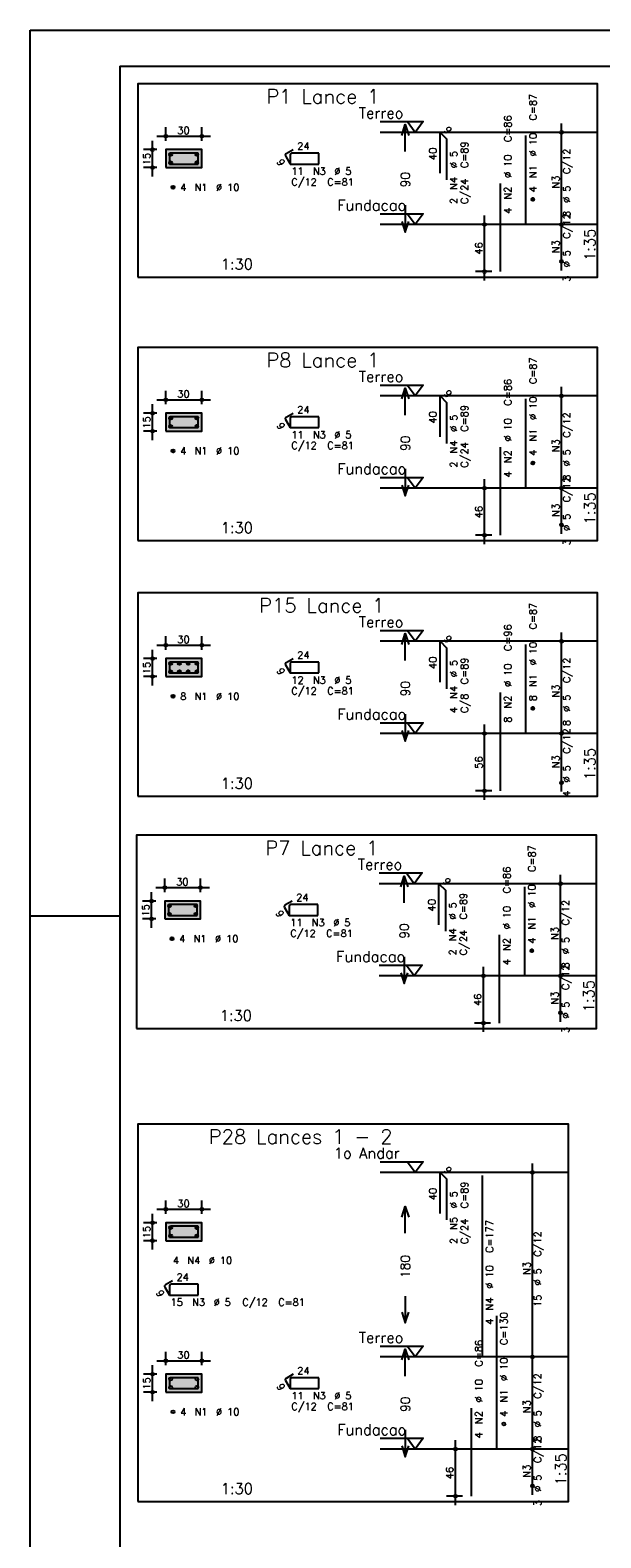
# Model space of a CAD drawing. Extents: x 0 to 119, y 0 to 84.
# Tile 5 of 20: x 0 to 16, y 42 to 84. Entities that reach past the tile are written whole.
import ezdxf

# ---------------------------------------------------------------- set-up
doc = ezdxf.new("R2010")
doc.units = 0
doc.linetypes.add('ESTILO_TQS_0002', pattern=[0.4, 0.1, -0.3])
for name, color, linetype in [('1', 1, 'CONTINUOUS'), ('2', 2, 'CONTINUOUS'), ('3', 3, 'CONTINUOUS'), ('4', 4, 'CONTINUOUS'), ('6', 6, 'CONTINUOUS'), ('7', 7, 'CONTINUOUS'), ('8', 8, 'CONTINUOUS')]:
    doc.layers.add(name, color=color, linetype=linetype)
doc.styles.get("Standard").update_dxf_attribs({"font": 'ROMANS.SHX'})

msp = doc.modelspace()

# ---------------------------------------------------------------- linework, layer by layer
at = {"layer": '1', "linetype": 'CONTINUOUS'}
for p, q in [((0, 0), (0, 84.099998)), ((0, 84.099998), (118.900002, 84.099998)), ((0, 59.400002), (2.5, 59.400002))]:
    msp.add_line(p, q, dxfattribs=at)
for points in [[(3, 77.214378), (15.825, 77.214378), (15.825, 82.600092), (3, 82.600092), (3, 77.214378)], [(9.765, 81.550092), (10.965, 81.550092), (10.74, 81.250092), (10.515, 81.550092)], [(15.825, 81.250092), (9.765, 81.250092)], [(9.765, 78.978663), (10.965, 78.978663), (10.74, 78.678663), (10.515, 78.978663)], [(15.825, 78.678663), (9.765, 78.678663)], [(3, 69.863018), (15.825, 69.863018), (15.825, 75.248732), (3, 75.248732), (3, 69.863018)], [(9.765, 74.198732), (10.965, 74.198732), (10.74, 73.898732), (10.515, 74.198732)], [(15.825, 73.898732), (9.765, 73.898732)], [(9.765, 71.627303), (10.965, 71.627303), (10.74, 71.327303), (10.515, 71.627303)], [(15.825, 71.327303), (9.765, 71.327303)], [(3, 62.73328), (15.825, 62.73328), (15.825, 68.404709), (3, 68.404709), (3, 62.73328)], [(9.765, 67.354709), (10.965, 67.354709), (10.74, 67.054709), (10.515, 67.354709)], [(15.825, 67.054709), (9.765, 67.054709)], [(9.765, 64.78328), (10.965, 64.78328), (10.74, 64.48328), (10.515, 64.78328)], [(15.825, 64.48328), (9.765, 64.48328)], [(2.97096, 56.258658), (15.79596, 56.258658), (15.79596, 61.644372), (2.97096, 61.644372), (2.97096, 56.258658)], [(9.73596, 60.594372), (10.93596, 60.594372), (10.71096, 60.294372), (10.48596, 60.594372)], [(15.79596, 60.294372), (9.73596, 60.294372)], [(9.73596, 58.022943), (10.93596, 58.022943), (10.71096, 57.722943), (10.48596, 58.022943)], [(15.79596, 57.722943), (9.73596, 57.722943)], [(3, 43.061968), (15.015, 43.061968), (15.015, 53.590539), (3, 53.590539), (3, 43.061968)], [(9.765, 52.540539), (10.965, 52.540539), (10.74, 52.240539), (10.515, 52.540539)], [(15.015, 52.240539), (9.765, 52.240539)], [(9.765, 47.397682), (10.965, 47.397682), (10.74, 47.097682), (10.515, 47.397682)], [(15.015, 47.097682), (9.765, 47.097682)], [(9.765, 44.826253), (10.965, 44.826253), (10.74, 44.526253), (10.515, 44.826253)], [(15.015, 44.526253), (9.765, 44.526253)]]:
    msp.add_lwpolyline(points, dxfattribs=at)
at = {"layer": '1', "linetype": 'ESTILO_TQS_0002'}
for points in [[(3.785, 80.266878), (4.785, 80.266878), (4.785, 80.766878), (3.785, 80.766878), (3.785, 80.266878)], [(3.785, 72.915518), (4.785, 72.915518), (4.785, 73.415518), (3.785, 73.415518), (3.785, 72.915518)], [(3.785, 66.071494), (4.785, 66.071494), (4.785, 66.571494), (3.785, 66.571494), (3.785, 66.071494)], [(3.75596, 59.311158), (4.75596, 59.311158), (4.75596, 59.811158), (3.75596, 59.811158), (3.75596, 59.311158)], [(3.785, 50.338277), (4.785, 50.338277), (4.785, 50.838277), (3.785, 50.838277), (3.785, 50.338277)], [(3.785, 46.114468), (4.785, 46.114468), (4.785, 46.614468), (3.785, 46.614468), (3.785, 46.114468)]]:
    msp.add_lwpolyline(points, dxfattribs=at)
at = {"layer": '2', "linetype": 'CONTINUOUS'}
for p, q in [((3.785, 81.016878), (3.785, 81.391878)), ((4.785, 81.016878), (4.785, 81.391878)), ((14.825, 78.428663), (14.825, 81.500092)), ((14.825, 81.250092), (14.825, 81.250092)), ((3.535, 80.766878), (3.16, 80.766878)), ((3.41, 80.016878), (3.41, 81.016878)), ((3.535, 81.141878), (5.035, 81.141878)), ((3.785, 80.766878), (3.785, 80.766878)), ((3.785, 80.766878), (3.785, 80.766878)), ((4.785, 80.766878), (4.785, 80.766878)), ((3.535, 80.266878), (3.16, 80.266878)), ((3.785, 80.266878), (3.785, 80.266878)), ((12.875, 78.678663), (12.425, 78.678663)), ((12.675, 77.114378), (12.675, 78.928663)), ((13.125, 78.678663), (13.125, 78.678663)), ((14.825, 77.400092), (14.825, 78.928663)), ((14.825, 78.678663), (14.825, 78.678663)), ((14.825, 78.678663), (14.825, 78.678663)), ((14.825, 77.650092), (14.825, 77.650092)), ((12.875, 77.364378), (12.425, 77.364378)), ((13.125, 77.364378), (13.125, 77.364378)), ((3.785, 73.665518), (3.785, 74.040518)), ((4.785, 73.665518), (4.785, 74.040518)), ((14.825, 71.077303), (14.825, 74.148732)), ((3.41, 72.665518), (3.41, 73.665518)), ((3.535, 73.790518), (5.035, 73.790518)), ((14.825, 73.898732), (14.825, 73.898732)), ((3.535, 73.415518), (3.16, 73.415518)), ((3.785, 73.415518), (3.785, 73.415518)), ((3.785, 73.415518), (3.785, 73.415518)), ((4.785, 73.415518), (4.785, 73.415518)), ((3.535, 72.915518), (3.16, 72.915518)), ((3.785, 72.915518), (3.785, 72.915518)), ((12.675, 69.763018), (12.675, 71.577303)), ((14.825, 70.048732), (14.825, 71.577303)), ((12.875, 71.327303), (12.425, 71.327303)), ((13.125, 71.327303), (13.125, 71.327303)), ((14.825, 71.327303), (14.825, 71.327303)), ((14.825, 71.327303), (14.825, 71.327303)), ((14.825, 70.298732), (14.825, 70.298732)), ((12.875, 70.013018), (12.425, 70.013018)), ((13.125, 70.013018), (13.125, 70.013018)), ((14.825, 64.23328), (14.825, 67.304709)), ((3.535, 66.946494), (5.035, 66.946494)), ((3.785, 66.821494), (3.785, 67.196494)), ((4.785, 66.821494), (4.785, 67.196494)), ((14.825, 67.054709), (14.825, 67.054709)), ((3.535, 66.571494), (3.16, 66.571494)), ((3.41, 65.821494), (3.41, 66.821494)), ((3.785, 66.571494), (3.785, 66.571494)), ((3.785, 66.571494), (3.785, 66.571494)), ((4.785, 66.571494), (4.785, 66.571494)), ((3.535, 66.071494), (3.16, 66.071494)), ((3.785, 66.071494), (3.785, 66.071494)), ((12.875, 64.48328), (12.425, 64.48328)), ((12.675, 62.63328), (12.675, 64.73328)), ((13.125, 64.48328), (13.125, 64.48328)), ((14.825, 62.861851), (14.825, 64.73328)), ((14.825, 64.48328), (14.825, 64.48328)), ((14.825, 64.48328), (14.825, 64.48328)), ((14.825, 63.111851), (14.825, 63.111851)), ((12.875, 62.88328), (12.425, 62.88328)), ((13.125, 62.88328), (13.125, 62.88328)), ((3.50596, 60.186158), (5.00596, 60.186158)), ((3.75596, 60.061158), (3.75596, 60.436158)), ((4.75596, 60.061158), (4.75596, 60.436158)), ((14.79596, 57.472943), (14.79596, 60.544372)), ((14.79596, 60.294372), (14.79596, 60.294372)), ((3.50596, 59.811158), (3.13096, 59.811158)), ((3.38096, 59.061158), (3.38096, 60.061158)), ((3.75596, 59.811158), (3.75596, 59.811158)), ((3.75596, 59.811158), (3.75596, 59.811158)), ((4.75596, 59.811158), (4.75596, 59.811158)), ((3.50596, 59.311158), (3.13096, 59.311158)), ((3.75596, 59.311158), (3.75596, 59.311158)), ((12.84596, 57.722943), (12.39596, 57.722943)), ((12.64596, 56.158658), (12.64596, 57.972943)), ((13.09596, 57.722943), (13.09596, 57.722943)), ((14.79596, 56.444372), (14.79596, 57.972943)), ((14.79596, 57.722943), (14.79596, 57.722943)), ((14.79596, 57.722943), (14.79596, 57.722943)), ((12.84596, 56.408658), (12.39596, 56.408658)), ((13.09596, 56.408658), (13.09596, 56.408658)), ((14.79596, 56.694372), (14.79596, 56.694372)), ((14.015, 46.847682), (14.015, 52.490539)), ((14.015, 52.240539), (14.015, 52.240539)), ((3.785, 51.088277), (3.785, 51.463277)), ((4.785, 51.088277), (4.785, 51.463277)), ((3.41, 50.088277), (3.41, 51.088277)), ((3.535, 51.213277), (5.035, 51.213277)), ((3.535, 50.838277), (3.16, 50.838277)), ((3.785, 50.838277), (3.785, 50.838277)), ((3.785, 50.838277), (3.785, 50.838277)), ((4.785, 50.838277), (4.785, 50.838277)), ((3.535, 50.338277), (3.16, 50.338277)), ((3.785, 50.338277), (3.785, 50.338277)), ((3.785, 46.864468), (3.785, 47.239468)), ((4.785, 46.864468), (4.785, 47.239468)), ((14.015, 44.276253), (14.015, 47.347682)), ((14.015, 47.097682), (14.015, 47.097682)), ((14.015, 47.097682), (14.015, 47.097682)), ((3.41, 45.864468), (3.41, 46.864468)), ((3.535, 46.989468), (5.035, 46.989468)), ((3.535, 46.614468), (3.16, 46.614468)), ((3.785, 46.614468), (3.785, 46.614468)), ((3.785, 46.614468), (3.785, 46.614468)), ((4.785, 46.614468), (4.785, 46.614468)), ((3.535, 46.114468), (3.16, 46.114468)), ((3.785, 46.114468), (3.785, 46.114468)), ((11.865, 42.961968), (11.865, 44.776253)), ((14.015, 43.247682), (14.015, 44.776253)), ((12.065, 44.526253), (11.615, 44.526253)), ((12.315, 44.526253), (12.315, 44.526253)), ((14.015, 44.526253), (14.015, 44.526253)), ((14.015, 44.526253), (14.015, 44.526253)), ((14.015, 43.497682), (14.015, 43.497682)), ((12.065, 43.211968), (11.615, 43.211968)), ((12.315, 43.211968), (12.315, 43.211968))]:
    msp.add_line(p, q, dxfattribs=at)
for points in [[(10.365, 81.164378), (10.465, 81.464378), (10.565, 81.164378)], [(10.465, 80.714378), (10.465, 81.464378)], [(3.785, 80.266878), (4.785, 80.266878), (4.785, 80.766878), (3.785, 80.766878), (3.785, 80.266878)], [(10.465, 79.214378), (10.465, 78.464378)], [(10.365, 78.764378), (10.465, 78.464378), (10.565, 78.764378)], [(10.365, 73.813018), (10.465, 74.113018), (10.565, 73.813018)], [(10.465, 73.363018), (10.465, 74.113018)], [(3.785, 72.915518), (4.785, 72.915518), (4.785, 73.415518), (3.785, 73.415518), (3.785, 72.915518)], [(10.465, 71.863018), (10.465, 71.113018)], [(10.365, 71.413018), (10.465, 71.113018), (10.565, 71.413018)], [(10.365, 66.968994), (10.465, 67.268994), (10.565, 66.968994)], [(10.465, 66.518994), (10.465, 67.268994)], [(3.785, 66.071494), (4.785, 66.071494), (4.785, 66.571494), (3.785, 66.571494), (3.785, 66.071494)], [(10.465, 65.018994), (10.465, 64.268994)], [(10.365, 64.568994), (10.465, 64.268994), (10.565, 64.568994)], [(10.33596, 60.208658), (10.43596, 60.508658), (10.53596, 60.208658)], [(10.43596, 59.758658), (10.43596, 60.508658)], [(3.75596, 59.311158), (4.75596, 59.311158), (4.75596, 59.811158), (3.75596, 59.811158), (3.75596, 59.311158)], [(10.43596, 58.258658), (10.43596, 57.508658)], [(10.33596, 57.808658), (10.43596, 57.508658), (10.53596, 57.808658)], [(10.365, 50.99411), (10.465, 51.29411), (10.565, 50.99411)], [(10.465, 50.54411), (10.465, 51.29411)], [(3.785, 50.338277), (4.785, 50.338277), (4.785, 50.838277), (3.785, 50.838277), (3.785, 50.338277)], [(10.465, 48.79411), (10.465, 48.04411)], [(10.365, 48.34411), (10.465, 48.04411), (10.565, 48.34411)], [(10.365, 47.011968), (10.465, 47.311968), (10.565, 47.011968)], [(10.465, 46.561968), (10.465, 47.311968)], [(3.785, 46.114468), (4.785, 46.114468), (4.785, 46.614468), (3.785, 46.614468), (3.785, 46.114468)], [(10.465, 45.061968), (10.465, 44.311968)], [(10.365, 44.611968), (10.465, 44.311968), (10.565, 44.611968)]]:
    msp.add_lwpolyline(points, dxfattribs=at)
for centre, radius in [((3.785, 81.141878), 0.04), ((3.785, 81.141878), 0.02), ((4.785, 81.141878), 0.04), ((4.785, 81.141878), 0.02), ((14.825, 81.250092), 0.041625), ((14.825, 81.250092), 0.02075), ((3.41, 80.766878), 0.04), ((3.41, 80.766878), 0.02), ((3.41, 80.266878), 0.04), ((3.41, 80.266878), 0.02), ((12.675, 78.678663), 0.04), ((12.675, 78.678663), 0.02), ((14.825, 78.678663), 0.041625), ((14.825, 78.678663), 0.041625), ((14.825, 78.678663), 0.02075), ((14.825, 78.678663), 0.02075), ((12.675, 77.364378), 0.04), ((12.675, 77.364378), 0.02), ((14.825, 77.650092), 0.041625), ((14.825, 77.650092), 0.02075), ((3.785, 73.790518), 0.04), ((3.785, 73.790518), 0.02), ((4.785, 73.790518), 0.04), ((4.785, 73.790518), 0.02), ((14.825, 73.898732), 0.041625), ((14.825, 73.898732), 0.02075), ((3.41, 73.415518), 0.04), ((3.41, 73.415518), 0.02), ((3.41, 72.915518), 0.04), ((3.41, 72.915518), 0.02), ((12.675, 71.327303), 0.04), ((12.675, 71.327303), 0.02), ((14.825, 71.327303), 0.041625), ((14.825, 71.327303), 0.041625), ((14.825, 71.327303), 0.02075), ((14.825, 71.327303), 0.02075), ((14.825, 70.298732), 0.041625), ((14.825, 70.298732), 0.02075), ((12.675, 70.013018), 0.04), ((12.675, 70.013018), 0.02), ((3.785, 66.946494), 0.04), ((3.785, 66.946494), 0.02), ((4.785, 66.946494), 0.04), ((4.785, 66.946494), 0.02), ((14.825, 67.054709), 0.041625), ((14.825, 67.054709), 0.02075), ((3.41, 66.571494), 0.04), ((3.41, 66.571494), 0.02), ((3.41, 66.071494), 0.04), ((3.41, 66.071494), 0.02), ((12.675, 64.48328), 0.04), ((12.675, 64.48328), 0.02), ((14.825, 64.48328), 0.041625), ((14.825, 64.48328), 0.041625), ((14.825, 64.48328), 0.02075), ((14.825, 64.48328), 0.02075), ((14.825, 63.111851), 0.041625), ((14.825, 63.111851), 0.02075), ((12.675, 62.88328), 0.04), ((12.675, 62.88328), 0.02), ((3.75596, 60.186158), 0.04), ((3.75596, 60.186158), 0.02), ((4.75596, 60.186158), 0.04), ((4.75596, 60.186158), 0.02), ((14.79596, 60.294372), 0.041625), ((14.79596, 60.294372), 0.02075), ((3.38096, 59.811158), 0.04), ((3.38096, 59.811158), 0.02), ((3.38096, 59.311158), 0.04), ((3.38096, 59.311158), 0.02), ((12.64596, 57.722943), 0.04), ((12.64596, 57.722943), 0.02), ((14.79596, 57.722943), 0.041625), ((14.79596, 57.722943), 0.041625), ((14.79596, 57.722943), 0.02075), ((14.79596, 57.722943), 0.02075), ((12.64596, 56.408658), 0.04), ((12.64596, 56.408658), 0.02), ((14.79596, 56.694372), 0.041625), ((14.79596, 56.694372), 0.02075), ((14.015, 52.240539), 0.041625), ((14.015, 52.240539), 0.02075), ((3.785, 51.213277), 0.04), ((3.785, 51.213277), 0.02), ((4.785, 51.213277), 0.04), ((4.785, 51.213277), 0.02), ((3.41, 50.838277), 0.04), ((3.41, 50.838277), 0.02), ((3.41, 50.338277), 0.04), ((3.41, 50.338277), 0.02), ((14.015, 47.097682), 0.041625), ((14.015, 47.097682), 0.041625), ((14.015, 47.097682), 0.02075), ((14.015, 47.097682), 0.02075), ((3.785, 46.989468), 0.04), ((3.785, 46.989468), 0.02), ((4.785, 46.989468), 0.04), ((4.785, 46.989468), 0.02), ((3.41, 46.614468), 0.04), ((3.41, 46.614468), 0.02), ((3.41, 46.114468), 0.04), ((3.41, 46.114468), 0.02), ((11.865, 44.526253), 0.04), ((11.865, 44.526253), 0.02), ((14.015, 44.526253), 0.041625), ((14.015, 44.526253), 0.041625), ((14.015, 44.526253), 0.02075), ((14.015, 44.526253), 0.02075), ((14.015, 43.497682), 0.041625), ((14.015, 43.497682), 0.02075), ((11.865, 43.211968), 0.04), ((11.865, 43.211968), 0.02)]:
    msp.add_circle(centre, radius, dxfattribs=at)
for points in [[(3.785, 80.266878), (4.785, 80.266878), (4.785, 80.766878)], [(3.785, 80.266878), (4.785, 80.766878), (3.785, 80.766878)], [(3.785, 80.266878), (3.785, 80.766878), (3.785, 80.266878)], [(3.785, 72.915518), (4.785, 72.915518), (4.785, 73.415518)], [(3.785, 72.915518), (4.785, 73.415518), (3.785, 73.415518)], [(3.785, 72.915518), (3.785, 73.415518), (3.785, 72.915518)], [(3.785, 66.071494), (4.785, 66.071494), (4.785, 66.571494)], [(3.785, 66.071494), (4.785, 66.571494), (3.785, 66.571494)], [(3.785, 66.071494), (3.785, 66.571494), (3.785, 66.071494)], [(3.75596, 59.311158), (4.75596, 59.311158), (4.75596, 59.811158)], [(3.75596, 59.311158), (4.75596, 59.811158), (3.75596, 59.811158)], [(3.75596, 59.311158), (3.75596, 59.811158), (3.75596, 59.311158)], [(3.785, 50.338277), (4.785, 50.338277), (4.785, 50.838277)], [(3.785, 50.338277), (4.785, 50.838277), (3.785, 50.838277)], [(3.785, 50.338277), (3.785, 50.838277), (3.785, 50.338277)], [(3.785, 46.114468), (4.785, 46.114468), (4.785, 46.614468)], [(3.785, 46.114468), (4.785, 46.614468), (3.785, 46.614468)], [(3.785, 46.114468), (3.785, 46.614468), (3.785, 46.114468)]]:
    msp.add_solid(points, dxfattribs=at)
at = {"layer": '3', "linetype": 'CONTINUOUS'}
for p, q in [((3.877104, 80.62767), (3.924207, 80.674773)), ((3.877104, 80.394337), (3.924207, 80.44144)), ((3.87711, 80.639461), (3.912454, 80.674805)), ((3.87711, 80.406128), (3.912454, 80.441472)), ((3.879554, 80.618335), (3.933559, 80.67234)), ((3.879554, 80.385002), (3.933559, 80.439007)), ((3.883588, 80.610584), (3.941314, 80.66831)), ((3.883588, 80.37725), (3.941314, 80.434977)), ((3.888886, 80.604097), (3.947805, 80.663016)), ((3.888886, 80.370763), (3.947805, 80.429683)), ((3.895374, 80.5988), (3.953106, 80.656532)), ((3.895374, 80.365467), (3.953106, 80.423199)), ((3.903132, 80.594773), (3.957106, 80.648746)), ((3.903132, 80.36144), (3.957106, 80.415413)), ((3.912448, 80.592304), (3.959595, 80.639451)), ((3.912448, 80.358971), (3.959595, 80.406117)), ((3.924252, 80.592322), (3.959598, 80.627669)), ((3.924252, 80.358989), (3.959598, 80.394335)), ((4.610437, 80.62767), (4.65754, 80.674773)), ((4.610437, 80.394337), (4.65754, 80.44144)), ((4.610443, 80.639461), (4.645787, 80.674805)), ((4.610443, 80.406128), (4.645787, 80.441472)), ((4.612887, 80.618335), (4.666892, 80.67234)), ((4.612887, 80.385002), (4.666892, 80.439007)), ((4.616921, 80.610584), (4.674647, 80.66831)), ((4.616921, 80.37725), (4.674647, 80.434977)), ((4.622219, 80.604097), (4.681139, 80.663016)), ((4.622219, 80.370763), (4.681139, 80.429683)), ((4.628708, 80.5988), (4.68644, 80.656532)), ((4.628708, 80.365467), (4.68644, 80.423199)), ((4.636466, 80.594773), (4.690439, 80.648746)), ((4.636466, 80.36144), (4.690439, 80.415413)), ((4.645782, 80.592304), (4.692928, 80.639451)), ((4.645782, 80.358971), (4.692928, 80.406117)), ((4.657585, 80.592322), (4.692932, 80.627669)), ((4.657585, 80.358989), (4.692932, 80.394335)), ((3.943771, 79.711004), (3.990873, 79.758106)), ((3.943776, 79.722794), (3.979121, 79.758139)), ((3.946221, 79.701669), (4.000225, 79.755673)), ((3.950254, 79.693917), (4.007981, 79.751643)), ((3.955552, 79.68743), (4.014472, 79.746349)), ((3.962041, 79.682134), (4.019773, 79.739866)), ((3.969799, 79.678106), (4.023772, 79.73208)), ((3.979115, 79.675637), (4.026262, 79.722784)), ((3.990918, 79.675656), (4.026265, 79.711002)), ((13.983771, 79.372789), (14.030873, 79.419892)), ((13.983776, 79.38458), (14.019121, 79.419924)), ((13.986221, 79.363454), (14.040225, 79.417459)), ((13.990254, 79.355703), (14.047981, 79.413429)), ((13.995552, 79.349216), (14.054472, 79.408135)), ((14.002041, 79.343919), (14.059773, 79.401651)), ((14.009799, 79.339892), (14.063772, 79.393865)), ((14.019115, 79.337423), (14.066262, 79.38457)), ((14.030918, 79.337441), (14.066265, 79.372788)), ((3.877104, 73.27631), (3.924207, 73.323413)), ((3.87711, 73.288101), (3.912454, 73.323445)), ((3.879554, 73.266975), (3.933559, 73.32098)), ((3.883588, 73.259224), (3.941314, 73.31695)), ((3.888886, 73.252737), (3.947805, 73.311656)), ((3.895374, 73.24744), (3.953106, 73.305172)), ((3.903132, 73.243413), (3.957106, 73.297386)), ((3.912448, 73.240944), (3.959595, 73.288091)), ((3.924252, 73.240962), (3.959598, 73.276309)), ((4.610437, 73.27631), (4.65754, 73.323413)), ((4.610443, 73.288101), (4.645787, 73.323445)), ((4.612887, 73.266975), (4.666892, 73.32098)), ((4.616921, 73.259224), (4.674647, 73.31695)), ((4.622219, 73.252737), (4.681139, 73.311656)), ((4.628708, 73.24744), (4.68644, 73.305172)), ((4.636466, 73.243413), (4.690439, 73.297386)), ((4.645782, 73.240944), (4.692928, 73.288091)), ((4.657585, 73.240962), (4.692932, 73.276309)), ((3.877104, 73.042977), (3.924207, 73.09008)), ((3.87711, 73.054768), (3.912454, 73.090112)), ((3.879554, 73.033642), (3.933559, 73.087647)), ((3.883588, 73.02589), (3.941314, 73.083617)), ((3.888886, 73.019403), (3.947805, 73.078323)), ((3.895374, 73.014107), (3.953106, 73.071839)), ((3.903132, 73.01008), (3.957106, 73.064053)), ((3.912448, 73.007611), (3.959595, 73.054757)), ((3.924252, 73.007629), (3.959598, 73.042975)), ((4.610437, 73.042977), (4.65754, 73.09008)), ((4.610443, 73.054768), (4.645787, 73.090112)), ((4.612887, 73.033642), (4.666892, 73.087647)), ((4.616921, 73.02589), (4.674647, 73.083617)), ((4.622219, 73.019403), (4.681139, 73.078323)), ((4.628708, 73.014107), (4.68644, 73.071839)), ((4.636466, 73.01008), (4.690439, 73.064053)), ((4.645782, 73.007611), (4.692928, 73.054757)), ((4.657585, 73.007629), (4.692932, 73.042975)), ((3.943771, 72.359644), (3.990873, 72.406746)), ((3.943776, 72.371434), (3.979121, 72.406779)), ((3.946221, 72.350309), (4.000225, 72.404313)), ((3.950254, 72.342557), (4.007981, 72.400283)), ((3.955552, 72.33607), (4.014472, 72.394989)), ((3.962041, 72.330774), (4.019773, 72.388506)), ((3.969799, 72.326746), (4.023772, 72.38072)), ((3.979115, 72.324277), (4.026262, 72.371424)), ((3.990918, 72.324296), (4.026265, 72.359642)), ((13.983771, 72.021429), (14.030873, 72.068532)), ((13.983776, 72.03322), (14.019121, 72.068564)), ((13.986221, 72.012094), (14.040225, 72.066099)), ((13.990254, 72.004343), (14.047981, 72.062069)), ((13.995552, 71.997856), (14.054472, 72.056775)), ((14.002041, 71.992559), (14.059773, 72.050291)), ((14.009799, 71.988532), (14.063772, 72.042505)), ((14.019115, 71.986063), (14.066262, 72.03321)), ((14.030918, 71.986081), (14.066265, 72.021428)), ((3.877104, 66.432287), (3.924207, 66.47939)), ((3.87711, 66.444078), (3.912454, 66.479422)), ((3.879554, 66.422952), (3.933559, 66.476957)), ((3.883588, 66.4152), (3.941314, 66.472927)), ((3.888886, 66.408713), (3.947805, 66.467633)), ((3.895374, 66.403417), (3.953106, 66.461149)), ((3.903132, 66.39939), (3.957106, 66.453363)), ((3.912448, 66.396921), (3.959595, 66.444067)), ((4.121437, 66.432287), (4.16854, 66.47939)), ((4.121443, 66.444078), (4.156787, 66.479422)), ((4.123887, 66.422952), (4.177892, 66.476957)), ((4.127921, 66.4152), (4.185647, 66.472927)), ((4.133219, 66.408713), (4.192139, 66.467633)), ((4.139708, 66.403417), (4.19744, 66.461149)), ((4.147466, 66.39939), (4.201439, 66.453363)), ((4.156782, 66.396921), (4.203928, 66.444067)), ((4.366104, 66.432287), (4.413207, 66.47939)), ((4.36611, 66.444078), (4.401454, 66.479422)), ((4.368554, 66.422952), (4.422559, 66.476957)), ((4.372588, 66.4152), (4.430314, 66.472927)), ((4.377886, 66.408713), (4.436805, 66.467633)), ((4.384374, 66.403417), (4.442106, 66.461149)), ((4.392132, 66.39939), (4.446106, 66.453363)), ((4.401448, 66.396921), (4.448595, 66.444067)), ((4.610437, 66.432287), (4.65754, 66.47939)), ((4.610443, 66.444078), (4.645787, 66.479422)), ((4.612887, 66.422952), (4.666892, 66.476957)), ((4.616921, 66.4152), (4.674647, 66.472927)), ((4.622219, 66.408713), (4.681139, 66.467633)), ((4.628708, 66.403417), (4.68644, 66.461149)), ((4.636466, 66.39939), (4.690439, 66.453363)), ((4.645782, 66.396921), (4.692928, 66.444067)), ((3.877104, 66.198954), (3.924207, 66.246056)), ((3.87711, 66.210744), (3.912454, 66.246089)), ((3.879554, 66.189619), (3.933559, 66.243623)), ((3.883588, 66.181867), (3.941314, 66.239593)), ((3.888886, 66.17538), (3.947805, 66.234299)), ((3.895374, 66.170084), (3.953106, 66.227816)), ((3.903132, 66.166056), (3.957106, 66.22003)), ((3.912448, 66.163587), (3.959595, 66.210734)), ((3.924252, 66.396939), (3.959598, 66.432285)), ((3.924252, 66.163606), (3.959598, 66.198952)), ((4.121437, 66.198954), (4.16854, 66.246056)), ((4.121443, 66.210744), (4.156787, 66.246089)), ((4.123887, 66.189619), (4.177892, 66.243623)), ((4.127921, 66.181867), (4.185647, 66.239593)), ((4.133219, 66.17538), (4.192139, 66.234299)), ((4.139708, 66.170084), (4.19744, 66.227816)), ((4.147466, 66.166056), (4.201439, 66.22003)), ((4.156782, 66.163587), (4.203928, 66.210734)), ((4.168585, 66.396939), (4.203932, 66.432285)), ((4.168585, 66.163606), (4.203932, 66.198952)), ((4.366104, 66.198954), (4.413207, 66.246056)), ((4.36611, 66.210744), (4.401454, 66.246089)), ((4.368554, 66.189619), (4.422559, 66.243623)), ((4.372588, 66.181867), (4.430314, 66.239593)), ((4.377886, 66.17538), (4.436805, 66.234299)), ((4.384374, 66.170084), (4.442106, 66.227816)), ((4.392132, 66.166056), (4.446106, 66.22003)), ((4.401448, 66.163587), (4.448595, 66.210734)), ((4.413252, 66.396939), (4.448598, 66.432285)), ((4.413252, 66.163606), (4.448598, 66.198952)), ((4.610437, 66.198954), (4.65754, 66.246056)), ((4.610443, 66.210744), (4.645787, 66.246089)), ((4.612887, 66.189619), (4.666892, 66.243623)), ((4.616921, 66.181867), (4.674647, 66.239593)), ((4.622219, 66.17538), (4.681139, 66.234299)), ((4.628708, 66.170084), (4.68644, 66.227816)), ((4.636466, 66.166056), (4.690439, 66.22003)), ((4.645782, 66.163587), (4.692928, 66.210734)), ((4.657585, 66.396939), (4.692932, 66.432285)), ((4.657585, 66.163606), (4.692932, 66.198952)), ((3.943771, 65.51562), (3.990873, 65.562723)), ((3.943776, 65.527411), (3.979121, 65.562755)), ((3.946221, 65.506285), (4.000225, 65.56029)), ((3.950254, 65.498534), (4.007981, 65.55626)), ((3.955552, 65.492047), (4.014472, 65.550966)), ((3.962041, 65.48675), (4.019773, 65.544482)), ((3.969799, 65.482723), (4.023772, 65.536696)), ((3.979115, 65.480254), (4.026262, 65.527401)), ((3.990918, 65.480272), (4.026265, 65.515619)), ((13.983771, 65.177406), (14.030873, 65.224509)), ((13.983776, 65.189197), (14.019121, 65.224541)), ((13.986221, 65.168071), (14.040225, 65.222076)), ((13.990254, 65.16032), (14.047981, 65.218046)), ((13.995552, 65.153832), (14.054472, 65.212752)), ((14.002041, 65.148536), (14.059773, 65.206268)), ((14.009799, 65.144509), (14.063772, 65.198482)), ((14.019115, 65.14204), (14.066262, 65.189186)), ((14.030918, 65.142058), (14.066265, 65.177404)), ((3.848064, 59.67195), (3.895167, 59.719053)), ((3.84807, 59.683741), (3.883414, 59.719085)), ((3.850514, 59.662615), (3.904519, 59.71662)), ((3.854548, 59.654864), (3.912274, 59.71259)), ((4.581397, 59.67195), (4.6285, 59.719053)), ((4.581403, 59.683741), (4.616747, 59.719085)), ((4.583847, 59.662615), (4.637852, 59.71662)), ((4.587881, 59.654864), (4.645607, 59.71259)), ((3.848064, 59.438617), (3.895167, 59.48572)), ((3.84807, 59.450408), (3.883414, 59.485752)), ((3.850514, 59.429282), (3.904519, 59.483287)), ((3.854548, 59.42153), (3.912274, 59.479257)), ((3.859846, 59.648377), (3.918765, 59.707296)), ((3.859846, 59.415043), (3.918765, 59.473963)), ((3.866334, 59.64308), (3.924066, 59.700812)), ((3.866334, 59.409747), (3.924066, 59.467479)), ((3.874092, 59.639053), (3.928066, 59.693026)), ((3.874092, 59.40572), (3.928066, 59.459693)), ((3.883408, 59.636584), (3.930555, 59.683731)), ((3.883408, 59.403251), (3.930555, 59.450397)), ((3.895212, 59.636602), (3.930558, 59.671949)), ((3.895212, 59.403269), (3.930558, 59.438615)), ((4.581397, 59.438617), (4.6285, 59.48572)), ((4.581403, 59.450408), (4.616747, 59.485752)), ((4.583847, 59.429282), (4.637852, 59.483287)), ((4.587881, 59.42153), (4.645607, 59.479257)), ((4.593179, 59.648377), (4.652099, 59.707296)), ((4.593179, 59.415043), (4.652099, 59.473963)), ((4.599668, 59.64308), (4.6574, 59.700812)), ((4.599668, 59.409747), (4.6574, 59.467479)), ((4.607426, 59.639053), (4.661399, 59.693026)), ((4.607426, 59.40572), (4.661399, 59.459693)), ((4.616742, 59.636584), (4.663888, 59.683731)), ((4.616742, 59.403251), (4.663888, 59.450397)), ((4.628545, 59.636602), (4.663892, 59.671949)), ((4.628545, 59.403269), (4.663892, 59.438615)), ((3.914731, 58.755284), (3.961833, 58.802386)), ((3.914736, 58.767074), (3.950081, 58.802419)), ((3.917181, 58.745949), (3.971185, 58.799953)), ((3.921214, 58.738197), (3.978941, 58.795923)), ((3.926512, 58.73171), (3.985432, 58.790629)), ((3.933001, 58.726414), (3.990733, 58.784146)), ((3.940759, 58.722386), (3.994732, 58.77636)), ((3.950075, 58.719917), (3.997222, 58.767064)), ((3.961878, 58.719936), (3.997225, 58.755282)), ((13.954731, 58.417069), (14.001833, 58.464172)), ((13.954736, 58.42886), (13.990081, 58.464204)), ((13.957181, 58.407734), (14.011185, 58.461739)), ((13.961214, 58.399983), (14.018941, 58.457709)), ((13.966512, 58.393496), (14.025432, 58.452415)), ((13.973001, 58.388199), (14.030733, 58.445931)), ((13.980759, 58.384172), (14.034732, 58.438145)), ((13.990075, 58.381703), (14.037222, 58.42885)), ((14.001878, 58.381721), (14.037225, 58.417068)), ((3.877104, 50.69907), (3.924207, 50.746173)), ((3.877104, 50.465736), (3.924207, 50.512839)), ((3.87711, 50.710861), (3.912454, 50.746205)), ((3.87711, 50.477527), (3.912454, 50.512872)), ((3.879554, 50.689735), (3.933559, 50.743739)), ((3.879554, 50.456402), (3.933559, 50.510406)), ((3.883588, 50.681983), (3.941314, 50.73971)), ((3.883588, 50.44865), (3.941314, 50.506376)), ((3.888886, 50.675496), (3.947805, 50.734416)), ((3.888886, 50.442163), (3.947805, 50.501082)), ((3.895374, 50.6702), (3.953106, 50.727932)), ((3.895374, 50.436866), (3.953106, 50.494598)), ((3.903132, 50.666172), (3.957106, 50.720146)), ((3.903132, 50.432839), (3.957106, 50.486812)), ((3.912448, 50.663704), (3.959595, 50.71085)), ((3.912448, 50.43037), (3.959595, 50.477517)), ((3.924252, 50.663722), (3.959598, 50.699068)), ((3.924252, 50.430388), (3.959598, 50.465735)), ((4.610437, 50.69907), (4.65754, 50.746173)), ((4.610437, 50.465736), (4.65754, 50.512839)), ((4.610443, 50.710861), (4.645787, 50.746205)), ((4.610443, 50.477527), (4.645787, 50.512872)), ((4.612887, 50.689735), (4.666892, 50.743739)), ((4.612887, 50.456402), (4.666892, 50.510406)), ((4.616921, 50.681983), (4.674647, 50.73971)), ((4.616921, 50.44865), (4.674647, 50.506376)), ((4.622219, 50.675496), (4.681139, 50.734416)), ((4.622219, 50.442163), (4.681139, 50.501082)), ((4.628708, 50.6702), (4.68644, 50.727932)), ((4.628708, 50.436866), (4.68644, 50.494598)), ((4.636466, 50.666172), (4.690439, 50.720146)), ((4.636466, 50.432839), (4.690439, 50.486812)), ((4.645782, 50.663704), (4.692928, 50.71085)), ((4.645782, 50.43037), (4.692928, 50.477517)), ((4.657585, 50.663722), (4.692932, 50.699068)), ((4.657585, 50.430388), (4.692932, 50.465735))]:
    msp.add_line(p, q, dxfattribs=at)
for centre in [(3.918333, 80.633544), (3.918333, 80.400211), (4.651667, 80.633544), (4.651667, 80.400211), (3.985, 79.716878), (14.025, 79.378663), (3.918333, 73.282184), (4.651667, 73.282184), (3.918333, 73.048851), (4.651667, 73.048851), (3.985, 72.365518), (14.025, 72.027303), (3.918333, 66.438161), (4.162667, 66.438161), (4.407333, 66.438161), (4.651667, 66.438161), (3.918333, 66.204828), (4.162667, 66.204828), (4.407333, 66.204828), (4.651667, 66.204828), (3.985, 65.521494), (14.025, 65.18328), (3.889293, 59.677824), (4.622627, 59.677824), (3.889293, 59.444491), (4.622627, 59.444491), (3.95596, 58.761158), (13.99596, 58.422943), (3.918333, 50.704944), (3.918333, 50.47161), (4.651667, 50.704944), (4.651667, 50.47161), (3.918333, 46.481134), (3.918333, 46.247801), (4.651667, 46.481134), (4.651667, 46.247801), (3.985, 45.564468), (13.215, 45.226253)]:
    msp.add_circle(centre, 0.041667, dxfattribs=at)
at = {"layer": '4', "linetype": 'CONTINUOUS'}
for p, q in [((3.885, 80.625211), (3.885, 80.366878)), ((3.885, 80.625211), (3.885, 80.391878)), ((3.885, 80.366878), (4.685, 80.366878)), ((4.16, 80.666878), (3.926667, 80.666878)), ((4.685, 80.666878), (3.926667, 80.666878)), ((4.685, 80.366878), (4.685, 80.666878)), ((3.885, 73.273851), (3.885, 73.015518)), ((3.885, 73.273851), (3.885, 73.040518)), ((4.16, 73.315518), (3.926667, 73.315518)), ((4.685, 73.315518), (3.926667, 73.315518)), ((4.685, 73.015518), (4.685, 73.315518)), ((3.885, 73.015518), (4.685, 73.015518)), ((4.16, 66.471494), (3.926667, 66.471494)), ((4.685, 66.471494), (3.926667, 66.471494)), ((4.685, 66.171494), (4.685, 66.471494)), ((3.885, 66.429828), (3.885, 66.171494)), ((3.885, 66.429828), (3.885, 66.196494)), ((3.885, 66.171494), (4.685, 66.171494)), ((4.13096, 59.711158), (3.897627, 59.711158)), ((4.65596, 59.711158), (3.897627, 59.711158)), ((4.65596, 59.411158), (4.65596, 59.711158)), ((3.85596, 59.669491), (3.85596, 59.411158)), ((3.85596, 59.669491), (3.85596, 59.436158)), ((3.85596, 59.411158), (4.65596, 59.411158)), ((3.885, 50.69661), (3.885, 50.438277)), ((3.885, 50.69661), (3.885, 50.463277)), ((4.16, 50.738277), (3.926667, 50.738277)), ((4.685, 50.738277), (3.926667, 50.738277)), ((4.685, 50.438277), (4.685, 50.738277)), ((3.885, 50.438277), (4.685, 50.438277)), ((3.885, 46.472801), (3.885, 46.214468)), ((3.885, 46.472801), (3.885, 46.239468)), ((4.16, 46.514468), (3.926667, 46.514468)), ((4.685, 46.514468), (3.926667, 46.514468)), ((4.685, 46.214468), (4.685, 46.514468)), ((3.885, 46.214468), (4.685, 46.214468))]:
    msp.add_line(p, q, dxfattribs=at)
for centre in [(3.926667, 80.625211), (3.926667, 80.625211), (3.926667, 73.273851), (3.926667, 73.273851), (3.926667, 66.429828), (3.926667, 66.429828), (3.897627, 59.669491), (3.897627, 59.669491), (3.926667, 50.69661), (3.926667, 50.69661), (3.926667, 46.472801), (3.926667, 46.472801)]:
    msp.add_arc(centre, 0.041667, 90, 180, dxfattribs=at)
at = {"layer": '6', "linetype": 'CONTINUOUS'}
for p, q in [((11.433174, 80.107235), (11.433174, 81.250092)), ((11.433174, 81.250092), (11.615002, 81.068264)), ((13.825, 78.678663), (13.825, 81.164378)), ((7.339824, 80.764185), (7.137751, 80.647519)), ((11.615002, 81.068264), (11.615002, 79.925407)), ((7.1225, 80.590601), (7.251667, 80.366878)), ((7.251667, 80.625211), (7.251667, 80.391878)), ((7.251667, 80.366878), (8.051667, 80.366878)), ((8.051667, 80.666878), (7.293333, 80.666878)), ((8.051667, 80.366878), (8.051667, 80.666878)), ((13.125, 77.364378), (13.125, 79.82152)), ((11.433174, 72.755875), (11.433174, 73.898732)), ((11.433174, 73.898732), (11.615002, 73.716904)), ((11.615002, 73.716904), (11.615002, 72.574047)), ((13.825, 71.327303), (13.825, 73.813018)), ((7.1225, 73.239241), (7.251667, 73.015518)), ((7.339824, 73.412825), (7.137751, 73.296159)), ((7.251667, 73.273851), (7.251667, 73.040518)), ((8.051667, 73.315518), (7.293333, 73.315518)), ((8.051667, 73.015518), (8.051667, 73.315518)), ((7.251667, 73.015518), (8.051667, 73.015518)), ((13.125, 70.013018), (13.125, 72.47016)), ((11.433174, 65.911851), (11.433174, 67.054709)), ((11.433174, 67.054709), (11.615002, 66.872881)), ((11.615002, 66.872881), (11.615002, 65.730024)), ((13.825, 64.48328), (13.825, 66.968994)), ((7.339824, 66.568802), (7.137751, 66.452135)), ((8.051667, 66.471494), (7.293333, 66.471494)), ((8.051667, 66.171494), (8.051667, 66.471494)), ((7.1225, 66.395218), (7.251667, 66.171494)), ((7.251667, 66.429828), (7.251667, 66.196494)), ((7.251667, 66.171494), (8.051667, 66.171494)), ((13.125, 62.88328), (13.125, 65.626137)), ((11.404134, 59.151515), (11.404134, 60.294372)), ((11.404134, 60.294372), (11.585962, 60.112544)), ((13.79596, 57.722943), (13.79596, 60.208658)), ((7.310784, 59.808465), (7.108711, 59.691799)), ((8.022627, 59.711158), (7.264293, 59.711158)), ((8.022627, 59.411158), (8.022627, 59.711158)), ((11.585962, 60.112544), (11.585962, 58.969687)), ((7.09346, 59.634881), (7.222627, 59.411158)), ((7.222627, 59.669491), (7.222627, 59.436158)), ((7.222627, 59.411158), (8.022627, 59.411158)), ((13.09596, 56.408658), (13.09596, 58.8658)), ((11.433174, 51.097682), (11.433174, 52.240539)), ((11.433174, 52.240539), (11.615002, 52.058712)), ((12.615, 47.097682), (12.615, 52.154825)), ((11.615002, 52.058712), (11.615002, 50.915854)), ((3.973157, 49.218918), (3.771084, 49.102251)), ((3.755833, 49.045334), (3.885, 48.82161)), ((3.885, 49.079944), (3.885, 48.84661)), ((3.885, 48.82161), (4.685, 48.82161)), ((4.685, 49.12161), (3.926667, 49.12161)), ((4.685, 48.82161), (4.685, 49.12161)), ((13.015, 44.526253), (13.015, 48.240539)), ((7.1225, 46.438191), (7.251667, 46.214468)), ((7.339824, 46.611775), (7.137751, 46.495109)), ((7.251667, 46.472801), (7.251667, 46.239468)), ((8.051667, 46.514468), (7.293333, 46.514468)), ((8.051667, 46.214468), (8.051667, 46.514468)), ((7.251667, 46.214468), (8.051667, 46.214468)), ((12.315, 43.211968), (12.315, 45.66911))]:
    msp.add_line(p, q, dxfattribs=at)
for centre, start, end in [((7.158584, 80.611434), 120, 210), ((7.293333, 80.625211), 90, 180), ((7.158584, 73.260074), 120, 210), ((7.293333, 73.273851), 90, 180), ((7.158584, 66.416051), 120, 210), ((7.293333, 66.429828), 90, 180), ((7.264293, 59.669491), 90, 180), ((7.129544, 59.655714), 120, 210), ((3.791918, 49.066167), 120, 210), ((3.926667, 49.079944), 90, 180), ((7.158584, 46.459024), 120, 210), ((7.293333, 46.472801), 90, 180)]:
    msp.add_arc(centre, 0.041667, start, end, dxfattribs=at)
at = {"layer": '8', "linetype": 'CONTINUOUS'}
for q in [(117.900002, 83.099998), (2.5, 1)]:
    msp.add_line((2.5, 83.099998), q, dxfattribs=at)

# ---------------------------------------------------------------- texts
at = {"layer": '1', "linetype": 'CONTINUOUS'}
for s, p in [('Terreo', (9.165, 81.640092)), ('Fundacao', (8.565, 79.068663)), ('Terreo', (9.165, 74.288732)), ('Fundacao', (8.565, 71.717303)), ('Terreo', (9.165, 67.444709)), ('Fundacao', (8.565, 64.87328)), ('Terreo', (9.13596, 60.684372)), ('Fundacao', (8.53596, 58.112943)), (' 1o Andar', (8.265, 52.630539)), ('Terreo', (9.165, 47.487682)), ('Fundacao', (8.565, 44.916253))]:
    msp.add_text(s, height=0.3, dxfattribs=at).set_placement(p)
at = {"layer": '2', "linetype": 'CONTINUOUS'}
for s, height, rotation, p in [('C=87', 0.2, 90, (14.125, 81.578663)), ('C=86', 0.2, 90, (13.425, 80.978663)), ('9', 0.2, 315, (11.524088, 81.3006)), ('40', 0.2, 90, (11.333174, 80.478663)), ('C=89', 0.2, 90, (12.215, 80.250092)), ('%%c 10', 0.2, 90, (14.125, 80.578663)), ('15', 0.2, 90, (3.35, 80.336878)), ('9', 0.2, 300, (6.866859, 80.433384)), ('%%c 5', 0.2, 90, (11.915, 80.250092)), ('%%c 10', 0.2, 90, (13.425, 79.978663)), ('C/12', 0.2, 90, (15.065, 80.084378)), ('90', 0.25, 90, (10.59, 79.714378)), ('N4', 0.2, 90, (11.915, 79.650092)), ('N1', 0.2, 90, (14.125, 79.978663)), ('N3', 0.2, 90, (14.765, 79.684378)), ('C/24', 0.2, 90, (12.215, 79.250092)), ('N2', 0.2, 90, (13.425, 79.378663)), ('4', 0.2, 90, (14.125, 79.578663)), ('%%c 5', 0.2, 90, (15.065, 79.284378)), ('2', 0.2, 90, (11.915, 79.250092)), ('4', 0.2, 90, (13.425, 78.978663)), ('C/12', 0.2, 90, (15.065, 78.284378)), ('8', 0.2, 90, (15.065, 78.884378)), ('N3', 0.2, 90, (14.765, 77.884378)), ('1:35', 0.3, 90, (15.765, 77.664378)), ('46', 0.2, 90, (12.615, 77.84152)), ('%%c 5', 0.2, 90, (15.065, 77.484378)), ('3', 0.2, 90, (15.065, 77.084378)), ('C=87', 0.2, 90, (14.125, 74.227303)), ('9', 0.2, 315, (11.524088, 73.94924)), ('C=86', 0.2, 90, (13.425, 73.627303)), ('%%c 10', 0.2, 90, (14.125, 73.227303)), ('15', 0.2, 90, (3.35, 72.985518)), ('40', 0.2, 90, (11.333174, 73.127303)), ('%%c 5', 0.2, 90, (11.915, 72.898732)), ('C=89', 0.2, 90, (12.215, 72.898732)), ('%%c 10', 0.2, 90, (13.425, 72.627303)), ('C/12', 0.2, 90, (15.065, 72.733018)), ('9', 0.2, 300, (6.866859, 73.082024)), ('N1', 0.2, 90, (14.125, 72.627303)), ('90', 0.25, 90, (10.59, 72.363018)), ('N4', 0.2, 90, (11.915, 72.298732)), ('C/24', 0.2, 90, (12.215, 71.898732)), ('N2', 0.2, 90, (13.425, 72.027303)), ('4', 0.2, 90, (14.125, 72.227303)), ('N3', 0.2, 90, (14.765, 72.333018)), ('%%c 5', 0.2, 90, (15.065, 71.933018)), ('2', 0.2, 90, (11.915, 71.898732)), ('4', 0.2, 90, (13.425, 71.627303)), ('C/12', 0.2, 90, (15.065, 70.933018)), ('8', 0.2, 90, (15.065, 71.533018)), ('1:35', 0.3, 90, (15.765, 70.313018)), ('46', 0.2, 90, (12.615, 70.49016)), ('N3', 0.2, 90, (14.765, 70.533018)), ('%%c 5', 0.2, 90, (15.065, 70.133018)), ('3', 0.2, 90, (15.065, 69.733018)), ('C=87', 0.2, 90, (14.125, 67.38328)), ('C=96', 0.2, 90, (13.425, 66.78328)), ('9', 0.2, 315, (11.524088, 67.105216)), ('%%c 10', 0.2, 90, (14.125, 66.38328)), ('40', 0.2, 90, (11.333174, 66.28328)), ('%%c 5', 0.2, 90, (11.915, 66.054709)), ('C=89', 0.2, 90, (12.215, 65.854709)), ('C/12', 0.2, 90, (15.065, 65.888994)), ('15', 0.2, 90, (3.35, 66.141494)), ('9', 0.2, 300, (6.866859, 66.238001)), ('%%c 10', 0.2, 90, (13.425, 65.78328)), ('N1', 0.2, 90, (14.125, 65.78328)), ('90', 0.25, 90, (10.59, 65.518994)), ('N4', 0.2, 90, (11.915, 65.454709)), ('N3', 0.2, 90, (14.765, 65.488994)), ('4', 0.2, 90, (11.915, 65.054709)), ('C/8', 0.2, 90, (12.215, 65.054709)), ('N2', 0.2, 90, (13.425, 65.18328)), ('8', 0.2, 90, (14.125, 65.38328)), ('%%c 5', 0.2, 90, (15.065, 65.088994)), ('8', 0.2, 90, (13.425, 64.78328)), ('8', 0.2, 90, (15.065, 64.688994)), ('C/12', 0.2, 90, (15.065, 63.917566)), ('1:35', 0.3, 90, (15.765, 63.18328)), ('56', 0.2, 90, (12.615, 63.50328)), ('N3', 0.2, 90, (14.765, 63.517566)), ('%%c 5', 0.2, 90, (15.065, 63.117566)), ('4', 0.2, 90, (15.065, 62.717566)), ('C=87', 0.2, 90, (14.09596, 60.622943)), ('C=86', 0.2, 90, (13.39596, 60.022943)), ('9', 0.2, 315, (11.495048, 60.34488)), ('%%c 10', 0.2, 90, (14.09596, 59.622943)), ('40', 0.2, 90, (11.304134, 59.522943)), ('C=89', 0.2, 90, (12.18596, 59.294372)), ('15', 0.2, 90, (3.32096, 59.381158)), ('9', 0.2, 300, (6.837819, 59.477664)), ('%%c 5', 0.2, 90, (11.88596, 59.294372)), ('%%c 10', 0.2, 90, (13.39596, 59.022943)), ('N1', 0.2, 90, (14.09596, 59.022943)), ('C/12', 0.2, 90, (15.03596, 59.128658)), ('90', 0.25, 90, (10.56096, 58.758658)), ('N4', 0.2, 90, (11.88596, 58.694372)), ('N3', 0.2, 90, (14.73596, 58.728658)), ('C/24', 0.2, 90, (12.18596, 58.294372)), ('N2', 0.2, 90, (13.39596, 58.422943)), ('4', 0.2, 90, (14.09596, 58.622943)), ('%%c 5', 0.2, 90, (15.03596, 58.328658)), ('2', 0.2, 90, (11.88596, 58.294372)), ('4', 0.2, 90, (13.39596, 58.022943)), ('8', 0.2, 90, (15.03596, 57.928658)), ('C/12', 0.2, 90, (15.03596, 57.328658)), ('N3', 0.2, 90, (14.73596, 56.928658)), ('1:35', 0.3, 90, (15.73596, 56.708658)), ('46', 0.2, 90, (12.58596, 56.8858)), ('%%c 5', 0.2, 90, (15.03596, 56.528658)), ('3', 0.2, 90, (15.03596, 56.128658)), ('9', 0.2, 315, (11.524088, 52.291047)), ('40', 0.2, 90, (11.333174, 51.46911)), ('C=89', 0.2, 90, (12.215, 51.240539)), ('%%c 5', 0.2, 90, (11.915, 51.240539)), ('N5', 0.2, 90, (11.915, 50.640539)), ('15', 0.2, 90, (3.35, 50.408277)), ('C/24', 0.2, 90, (12.215, 50.240539)), ('C=177', 0.2, 90, (12.915, 49.997682)), ('2', 0.2, 90, (11.915, 50.240539)), ('C/12', 0.2, 90, (14.255, 49.88911)), ('180', 0.25, 90, (10.59, 49.29411)), ('N3', 0.2, 90, (13.955, 49.38911)), ('%%c 10', 0.2, 90, (12.915, 48.997682)), ('%%c 5', 0.2, 90, (14.255, 49.08911)), ('9', 0.2, 300, (3.500192, 48.888117)), ('N4', 0.2, 90, (12.915, 48.397682)), ('15', 0.2, 90, (14.255, 48.48911)), ('4', 0.2, 90, (12.915, 47.997682)), ('C=130', 0.2, 90, (13.315, 47.426253)), ('C=86', 0.2, 90, (12.615, 46.826253)), ('%%c 10', 0.2, 90, (13.315, 46.426253)), ('15', 0.2, 90, (3.35, 46.184468)), ('9', 0.2, 300, (6.866859, 46.280974)), ('%%c 10', 0.2, 90, (12.615, 45.826253)), ('C/12', 0.2, 90, (14.255, 45.931968)), ('90', 0.25, 90, (10.59, 45.561968)), ('N1', 0.2, 90, (13.315, 45.826253)), ('N3', 0.2, 90, (13.955, 45.531968)), ('N2', 0.2, 90, (12.615, 45.226253)), ('4', 0.2, 90, (13.315, 45.426253)), ('%%c 5', 0.2, 90, (14.255, 45.131968)), ('4', 0.2, 90, (12.615, 44.826253)), ('C/12', 0.2, 90, (14.255, 44.131968)), ('8', 0.2, 90, (14.255, 44.731968)), ('1:35', 0.3, 90, (14.955, 43.511968)), ('46', 0.2, 90, (11.805, 43.68911)), ('N3', 0.2, 90, (13.955, 43.731968)), ('%%c 5', 0.2, 90, (14.255, 43.331968)), ('3', 0.2, 90, (14.255, 42.931968))]:
    msp.add_text(s, height=height, rotation=rotation, dxfattribs=at).set_placement(p)
for s, height, p in [('30', 0.2, (4.105, 81.201878)), ('1', 0.01, (15.615, 81.250092)), ('24', 0.2, (7.451667, 80.766878)), ('C/12', 0.2, (7.285, 79.766878)), ('11', 0.2, (7.285, 80.066878)), ('N3', 0.2, (7.885, 80.066878)), ('C=81', 0.2, (8.285, 79.766878)), ('%%c 5', 0.2, (8.485, 80.066878)), ('4', 0.2, (4.185, 79.616878)), ('N1', 0.2, (4.585, 79.616878)), ('%%c 10', 0.2, (5.185, 79.616878)), ('0', 0.01, (15.615, 78.678663)), ('1:30', 0.3, (5.3175, 77.424378)), ('30', 0.2, (4.105, 73.850518)), ('24', 0.2, (7.451667, 73.415518)), ('1', 0.01, (15.615, 73.898732)), ('11', 0.2, (7.285, 72.715518)), ('N3', 0.2, (7.885, 72.715518)), ('%%c 5', 0.2, (8.485, 72.715518)), ('4', 0.2, (4.185, 72.265518)), ('N1', 0.2, (4.585, 72.265518)), ('%%c 10', 0.2, (5.185, 72.265518)), ('C/12', 0.2, (7.285, 72.415518)), ('C=81', 0.2, (8.285, 72.415518)), ('0', 0.01, (15.615, 71.327303)), ('1:30', 0.3, (5.3175, 70.073018)), ('30', 0.2, (4.105, 67.006494)), ('1', 0.01, (15.615, 67.054709)), ('24', 0.2, (7.451667, 66.571494)), ('12', 0.2, (7.285, 65.871494)), ('N3', 0.2, (7.885, 65.871494)), ('%%c 5', 0.2, (8.485, 65.871494)), ('8', 0.2, (4.185, 65.421494)), ('N1', 0.2, (4.585, 65.421494)), ('%%c 10', 0.2, (5.185, 65.421494)), ('C/12', 0.2, (7.285, 65.571494)), ('C=81', 0.2, (8.285, 65.571494)), ('0', 0.01, (15.615, 64.48328)), ('1:30', 0.3, (5.3175, 62.94328)), ('30', 0.2, (4.07596, 60.246158)), ('1', 0.01, (15.58596, 60.294372)), ('24', 0.2, (7.422627, 59.811158)), ('11', 0.2, (7.25596, 59.111158)), ('N3', 0.2, (7.85596, 59.111158)), ('%%c 5', 0.2, (8.45596, 59.111158)), ('%%c 10', 0.2, (5.15596, 58.661158)), ('C/12', 0.2, (7.25596, 58.811158)), ('C=81', 0.2, (8.25596, 58.811158)), ('4', 0.2, (4.15596, 58.661158)), ('N1', 0.2, (4.55596, 58.661158)), ('0', 0.01, (15.58596, 57.722943)), ('1:30', 0.3, (5.28846, 56.468658)), ('2', 0.01, (14.805, 52.240539)), ('30', 0.2, (4.105, 51.273277)), ('4', 0.2, (3.985, 49.688277)), ('N4', 0.2, (4.385, 49.688277)), ('%%c 10', 0.2, (4.985, 49.688277)), ('24', 0.2, (4.085, 49.22161)), ('15', 0.2, (3.918333, 48.52161)), ('N3', 0.2, (4.518333, 48.52161)), ('%%c 5', 0.2, (5.118333, 48.52161)), ('C/12', 0.2, (5.918333, 48.52161)), ('C=81', 0.2, (6.918333, 48.52161)), ('30', 0.2, (4.105, 47.049468)), ('1', 0.01, (14.805, 47.097682)), ('24', 0.2, (7.451667, 46.614468)), ('11', 0.2, (7.285, 45.914468)), ('N3', 0.2, (7.885, 45.914468)), ('%%c 5', 0.2, (8.485, 45.914468)), ('4', 0.2, (4.185, 45.464468)), ('N1', 0.2, (4.585, 45.464468)), ('%%c 10', 0.2, (5.185, 45.464468)), ('C/12', 0.2, (7.285, 45.614468)), ('C=81', 0.2, (8.285, 45.614468)), ('0', 0.01, (14.805, 44.526253)), ('1:30', 0.3, (5.3175, 43.271968))]:
    msp.add_text(s, height=height, dxfattribs=at).set_placement(p)
at = {"layer": '7', "linetype": 'CONTINUOUS'}
for s, p in [('P1 Lance 1', (6.5875, 82.050092)), ('P8 Lance 1', (6.5875, 74.698732)), ('P15 Lance 1', (6.3875, 67.854709)), ('P7 Lance 1', (6.55846, 61.094372)), ('P28 Lances 1 - 2', (4.9825, 53.040539))]:
    msp.add_text(s, height=0.4, dxfattribs=at).set_placement(p)

doc.saveas('drawing.dxf')
